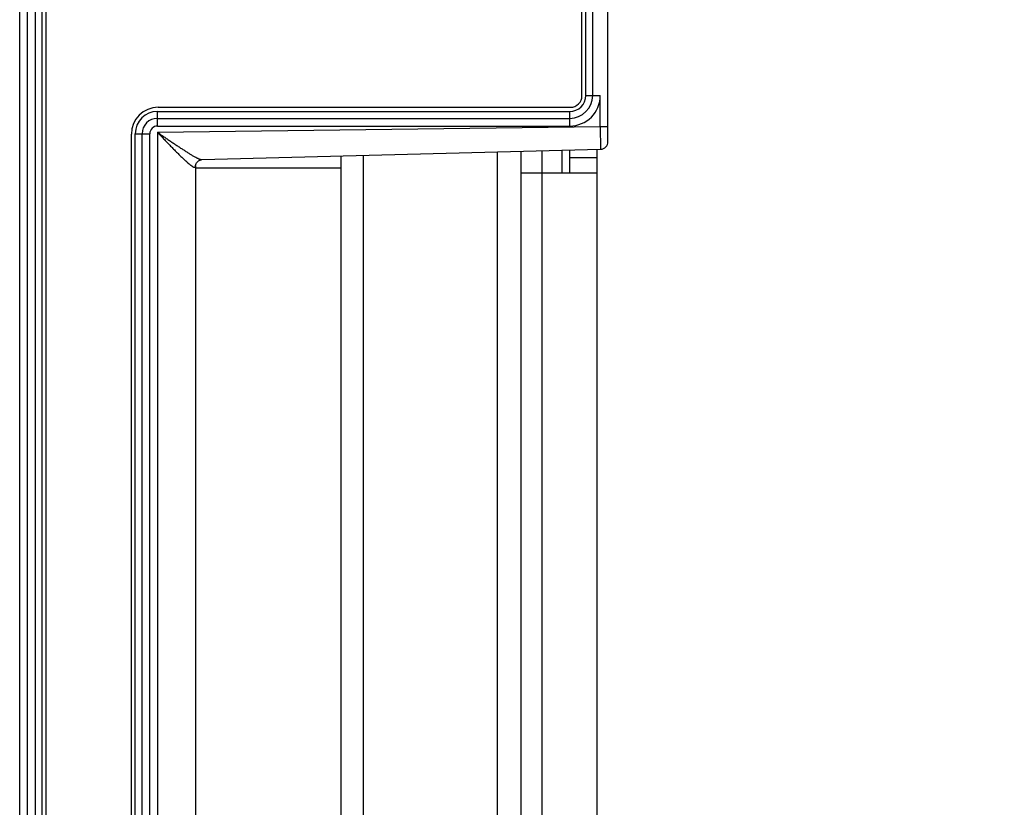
# Model space of a CAD drawing. Header units: inches. Extents: x 0 to 22, y 0 to 17.
# Tile 10 of 18: x 13.5 to 14.8, y 5.9 to 7. Entities that reach past the tile are written whole.
import ezdxf

# ---------------------------------------------------------------- set-up
doc = ezdxf.new("R2010")
doc.units = ezdxf.units.IN
doc.header["$LTSCALE"] = 1.21
doc.header["$MEASUREMENT"] = 0
doc.layers.get('0').update_dxf_attribs({"linetype": 'CONTINUOUS'})
doc.layers.add('DIMENSIONS', color=7, linetype='CONTINUOUS')
doc.styles.get("Standard").update_dxf_attribs({"font": 'txt', "width": 0.8})
doc.dimstyles.new('DIMSTYLE_1', dxfattribs={"dimtxt": 0.125, "dimasz": 0.18, "dimexe": 0.18, "dimexo": 0.0625, "dimgap": 0.09, "dimtad": 0, "dimtih": 1, "dimtoh": 1, "dimdec": 3, "dimzin": 4, "dimdsep": 46, "dimtxsty": 'STANDARD', "dimblk": '_FILLED', "dimblk1": '_FILLED', "dimblk2": '_FILLED', "dimcen": 0.09, "dimadec": 0, "dimazin": 0, "dimtp": 0.01, "dimtm": 0.01, "dimtfac": 1, "dimtdec": 3, "dimtofl": 0, "dimtmove": 0, "dimatfit": 3, "dimldrblk": '_FILLED', "dimfxl": 1, "dimtolj": 1, "dimtzin": 4, "dimarcsym": 0})

# ---------------------------------------------------------------- blocks, each defined once
blk = doc.blocks.new('_FILLED')
at = {"color": 0, "linetype": 'BYBLOCK'}
blk.add_solid([(0, 0), (-1, 0.1736), (-1, -0.1736)], dxfattribs=at)
blk = doc.blocks.new('*D1')
at = {"layer": 'DIMENSIONS', "color": 2, "linetype": 'CONTINUOUS'}
for p, q in [((14.3317, 7.9897), (15.4971, 7.9897)), ((15.3721, 7.9897), (15.3721, 6.0569)), ((15.3721, 3.874), (15.3721, 5.8069)), ((14.3317, 3.874), (15.4971, 3.874))]:
    blk.add_line(p, q, dxfattribs=at)
at = {"layer": 'DIMENSIONS', "color": 2, "linetype": 'CONTINUOUS', "xscale": 0.18, "yscale": 0.18, "zscale": 0.18}
for p, rotation in [((15.3721, 7.9897), 90), ((15.3721, 3.874), 270)]:
    blk.add_blockref('_FILLED', p, dxfattribs=dict(at, rotation=rotation))
at = {"layer": 'DIMENSIONS', "color": 2, "linetype": 'CONTINUOUS', "insert": (15.3721, 5.9944), "char_height": 0.125, "width": 1.425, "attachment_point": 2, "line_spacing_factor": 0.9}
blk.add_mtext('4.116{\\Ftxt.shx;\\W1.000000;\\H0.125000; }[104.54]', dxfattribs=at)

msp = doc.modelspace()

# ---------------------------------------------------------------- linework, layer by layer
at = {"color": 7, "linetype": 'CONTINUOUS'}
for p, q in [((13.5103, 3.8906), (13.5103, 7.9732)), ((14.2793, 6.8016), (14.2793, 7.9797)), ((13.5303, 7.9218), (13.5303, 4.1726)), ((13.5393, 7.917), (13.5393, 4.1744)), ((14.2503, 6.8619), (14.2503, 7.7064)), ((14.2593, 6.8619), (14.2593, 7.7084)), ((13.5203, 4.3074), (13.5203, 7.5564)), ((14.2503, 6.8619), (14.2693, 6.8619)), ((14.2693, 6.8214), (14.2693, 6.8619)), ((13.6903, 6.8219), (13.6903, 6.8409)), ((13.6903, 6.8409), (14.2293, 6.8409)), ((14.2293, 6.8219), (14.2293, 6.8409)), ((13.6903, 6.8319), (14.2293, 6.8319)), ((13.6613, 5.0519), (13.6613, 6.8119)), ((13.6613, 6.8119), (13.6803, 6.8119)), ((13.6703, 5.0519), (13.6703, 6.8119)), ((13.6803, 5.0519), (13.6803, 6.8119)), ((13.6903, 6.8219), (14.2293, 6.8219)), ((13.6903, 6.8138), (14.2693, 6.8214)), ((13.6903, 6.8138), (13.6903, 5.0499)), ((14.2693, 6.8214), (14.2695, 6.7916)), ((14.2693, 6.8214), (14.2793, 6.8213)), ((13.7485, 6.778), (14.2695, 6.7916)), ((13.9595, 5.0803), (13.9595, 6.7835)), ((14.1345, 6.7881), (14.1345, 5.0757)), ((14.1653, 6.7889), (14.1653, 5.0749)), ((14.1933, 5.0741), (14.1933, 6.7896)), ((14.2193, 6.7608), (14.2193, 6.7903)), ((14.2293, 6.7608), (14.2293, 6.7906)), ((14.2653, 5.0723), (14.2653, 6.7915)), ((13.9303, 5.081), (13.9303, 6.7827)), ((14.2293, 6.7808), (14.2653, 6.7808)), ((13.7403, 6.77), (13.7403, 5.0938)), ((13.9303, 6.7669), (13.7403, 6.7669)), ((14.1653, 6.7608), (14.2653, 6.7608))]:
    msp.add_line(p, q, dxfattribs=at)
at = {"color": 6, "linetype": 'CONTINUOUS'}
for p, q in [((13.5443, 7.9189), (13.5443, 4.1731)), ((14.2453, 6.8614), (14.2453, 7.7061)), ((13.6913, 6.8464), (14.2303, 6.8464)), ((13.6563, 5.0519), (13.6563, 6.8114))]:
    msp.add_line(p, q, dxfattribs=at)
at = {"color": 7, "linetype": 'CONTINUOUS'}
msp.add_lwpolyline([(13.7403, 6.77), (13.7403, 6.7701), (13.7403, 6.7704), (13.7403, 6.7706), (13.7403, 6.7709), (13.7404, 6.7713), (13.7405, 6.7717), (13.7406, 6.7721), (13.7408, 6.7726), (13.741, 6.7731), (13.7413, 6.7737), (13.7417, 6.7742), (13.7421, 6.7747), (13.7425, 6.7753), (13.743, 6.7758), (13.7436, 6.7762), (13.7442, 6.7766), (13.7448, 6.777), (13.7454, 6.7773), (13.746, 6.7775), (13.7466, 6.7777), (13.7472, 6.7778), (13.7477, 6.7779), (13.7482, 6.778), (13.7485, 6.778)], dxfattribs=at)
for centre, radius, start, end in [((14.2293, 6.8619), 0.04, 270, 360), ((14.2293, 6.8619), 0.03, 270, 360), ((14.2293, 6.8619), 0.021, 270, 360), ((13.6903, 6.8119), 0.029, 90, 180), ((13.6903, 6.8119), 0.02, 90, 180), ((13.6903, 6.8119), 0.01, 90, 180), ((14.2693, 6.8016), 0.01, 271.4999, 360)]:
    msp.add_arc(centre, radius, start, end, dxfattribs=at)
at = {"color": 6, "linetype": 'CONTINUOUS'}
for centre, radius, start, end in [((14.2303, 6.8614), 0.015, 270, 360), ((13.6913, 6.8114), 0.035, 90, 180)]:
    msp.add_arc(centre, radius, start, end, dxfattribs=at)
at = {"color": 7, "linetype": 'CONTINUOUS'}
for points, knots in [([(13.6903, 6.8138), (13.691, 6.8133), (13.6924, 6.8124), (13.6945, 6.8109), (13.6967, 6.8094), (13.6988, 6.808), (13.7009, 6.8065), (13.7037, 6.8046), (13.7072, 6.8022), (13.7107, 6.7998), (13.7135, 6.7979), (13.7156, 6.7966), (13.7176, 6.7952), (13.7203, 6.7934), (13.723, 6.7917), (13.7257, 6.79), (13.7282, 6.7883), (13.7308, 6.7867), (13.7332, 6.7852), (13.735, 6.7841), (13.7368, 6.7831), (13.7384, 6.7822), (13.7398, 6.7814), (13.7408, 6.7808), (13.7416, 6.7805), (13.7423, 6.7801), (13.743, 6.7797), (13.7437, 6.7794), (13.7444, 6.7791), (13.745, 6.7789), (13.7456, 6.7786), (13.7462, 6.7784), (13.7467, 6.7783), (13.7472, 6.7781), (13.7477, 6.778), (13.7481, 6.778), (13.7484, 6.778), (13.7485, 6.778)], [0, 0, 0, 0, 0.037762, 0.075505, 0.113206, 0.150845, 0.1884, 0.225848, 0.30033, 0.374081, 0.410608, 0.44686, 0.482798, 0.518382, 0.588287, 0.622503, 0.656144, 0.721382, 0.752797, 0.783271, 0.812675, 0.840859, 0.867662, 0.880489, 0.892902, 0.904873, 0.916377, 0.927384, 0.937865, 0.947791, 0.957138, 0.965882, 0.974003, 0.981481, 0.988303, 0.994468, 1, 1, 1, 1]), ([(13.6903, 6.8138), (13.6909, 6.8131), (13.6923, 6.8117), (13.6944, 6.8095), (13.6964, 6.8074), (13.6984, 6.8053), (13.7005, 6.8031), (13.7032, 6.8003), (13.7059, 6.7975), (13.7085, 6.7948), (13.7105, 6.7927), (13.7125, 6.7907), (13.7145, 6.7887), (13.7164, 6.7868), (13.7183, 6.7849), (13.7202, 6.783), (13.722, 6.7812), (13.7239, 6.7795), (13.7253, 6.7781), (13.7265, 6.777), (13.7276, 6.776), (13.7287, 6.775), (13.7298, 6.774), (13.7306, 6.7733), (13.7314, 6.7727), (13.7321, 6.772), (13.7329, 6.7714), (13.7336, 6.7709), (13.7343, 6.7704), (13.7349, 6.7699), (13.7355, 6.7695), (13.7361, 6.7691), (13.7367, 6.7688), (13.7371, 6.7685), (13.7375, 6.7684), (13.7377, 6.7683), (13.7379, 6.7682), (13.7381, 6.7681), (13.7383, 6.7681), (13.7385, 6.768), (13.7387, 6.768), (13.7389, 6.768), (13.7391, 6.768), (13.7392, 6.768), (13.7394, 6.7681), (13.7395, 6.7681), (13.7396, 6.7682), (13.7397, 6.7683), (13.7398, 6.7684), (13.7399, 6.7685), (13.74, 6.7686), (13.7401, 6.7688), (13.7401, 6.7689), (13.7402, 6.7691), (13.7402, 6.7693), (13.7402, 6.7695), (13.7403, 6.7698), (13.7403, 6.7699), (13.7403, 6.77)], [0, 0, 0, 0, 0.042447, 0.08486, 0.127204, 0.169445, 0.211544, 0.253464, 0.336594, 0.37771, 0.418459, 0.458781, 0.498609, 0.537869, 0.576477, 0.614337, 0.65134, 0.687358, 0.722243, 0.73921, 0.755831, 0.787927, 0.803347, 0.818306, 0.832772, 0.846713, 0.860094, 0.872877, 0.885023, 0.896494, 0.90725, 0.917256, 0.926481, 0.934899, 0.938801, 0.942497, 0.945986, 0.949271, 0.952355, 0.955244, 0.957947, 0.960477, 0.96285, 0.965088, 0.967217, 0.969267, 0.971277, 0.973284, 0.97533, 0.97745, 0.979678, 0.982041, 0.984561, 0.987254, 0.990136, 0.993216, 0.996503, 1, 1, 1, 1])]:
    msp.add_open_spline(points, degree=3, knots=knots, dxfattribs=at)

# ---------------------------------------------------------------- dimensions: what is measured, and where the dimension line sits
at = {"layer": 'DIMENSIONS', "color": 2, "linetype": 'CONTINUOUS'}
dim = msp.add_linear_dim(base=(15.3721, 3.874), p1=(14.3317, 7.9897), p2=(14.3317, 3.874), angle=270, dimstyle='DIMSTYLE_1', dxfattribs=at)
dim.commit()
dim.dimension.update_dxf_attribs({"geometry": '*D1', "text_midpoint": (15.2221, 5.9319), "dimtype": 160})

doc.saveas('drawing.dxf')
